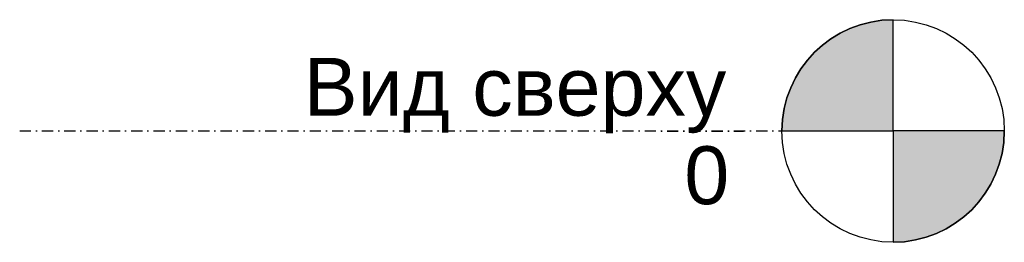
# Model space of a CAD drawing. Header units: millimetres. Extents: x -200 to 2880, y -120 to 1631.
# Tile 6 of 6: x 1817 to 2880, y -120 to 120. Entities that reach past the tile are written whole.
import ezdxf

# ---------------------------------------------------------------- set-up
doc = ezdxf.new("R2010")
doc.units = ezdxf.units.MM
doc.linetypes.add('Штрихпунктирная', pattern=[23.999999, 12, -6, 0, -6])
doc.layers.add('A-FLOR-LEVL', color=7, linetype='Continuous', lineweight=30)
doc.styles.add('Arial', font='arial.ttf', dxfattribs={"height": 62.454341})

# ---------------------------------------------------------------- blocks, each defined once
blk = doc.blocks.new('Уровень - 6 мм-1049-Спереди')
at = {"layer": 'A-FLOR-LEVL'}
h = blk.add_hatch(color=256, dxfattribs=at)
edge = h.paths.add_edge_path(flags=0)
edge.add_line((2759.7, 0), (2639.7, 0))
edge.add_arc((2759.7, 0), 120, 90, 180, ccw=False)
edge.add_line((2759.7, 120), (2759.7, 0))
h = blk.add_hatch(color=256, dxfattribs=at)
edge = h.paths.add_edge_path(flags=0)
edge.add_line((2759.7, -120), (2759.7, 0))
edge.add_line((2759.7, 0), (2879.7, 0))
edge.add_arc((2759.7, 0), 120, 270, 360, ccw=False)
for p, q in [((2759.7, 0), (2759.7, 120)), ((2639.7, 0), (2759.7, 0)), ((2879.7, 0), (2759.7, 0)), ((2759.7, 0), (2759.7, -120))]:
    blk.add_line(p, q, dxfattribs=at)
blk.add_circle((2759.7, 0), 120, dxfattribs=at)
for start, end in [(90, 180), (270, 360)]:
    blk.add_arc((2759.7, 0), 120, start, end, dxfattribs=at)

msp = doc.modelspace()

# ---------------------------------------------------------------- block references
at = {"layer": 'A-FLOR-LEVL'}
msp.add_blockref('Уровень - 6 мм-1049-Спереди', (0, 0), dxfattribs=at)

# ---------------------------------------------------------------- texts
at = {"layer": 'A-FLOR-LEVL', "insert": (2579.6, 78.9), "char_height": 62.45, "width": 540.258, "attachment_point": 3, "line_spacing_factor": 0.938532, "style": 'Arial', "bg_fill": 3, "box_fill_scale": 1.25, "bg_fill_color": 0, "bg_fill_transparency": 0}
msp.add_mtext('Вид сверху', dxfattribs=at)

# ---------------------------------------------------------------- next in the draw order: texts
at = {"layer": 'A-FLOR-LEVL', "insert": (2582.8, -16.5), "char_height": 62.454, "width": 57.912, "attachment_point": 3, "line_spacing_factor": 0.938532, "style": 'Arial', "bg_fill": 3, "box_fill_scale": 1.25, "bg_fill_color": 0, "bg_fill_transparency": 0}
msp.add_mtext('\\fArial|b0|i0|c204|p34|;0', dxfattribs=at)

# ---------------------------------------------------------------- next in the draw order: linework, layer by layer
at = {"layer": 'A-FLOR-LEVL', "linetype": 'Штрихпунктирная'}
msp.add_line((1816.7, 0), (2639.7, 0), dxfattribs=at)

doc.saveas('drawing.dxf')
